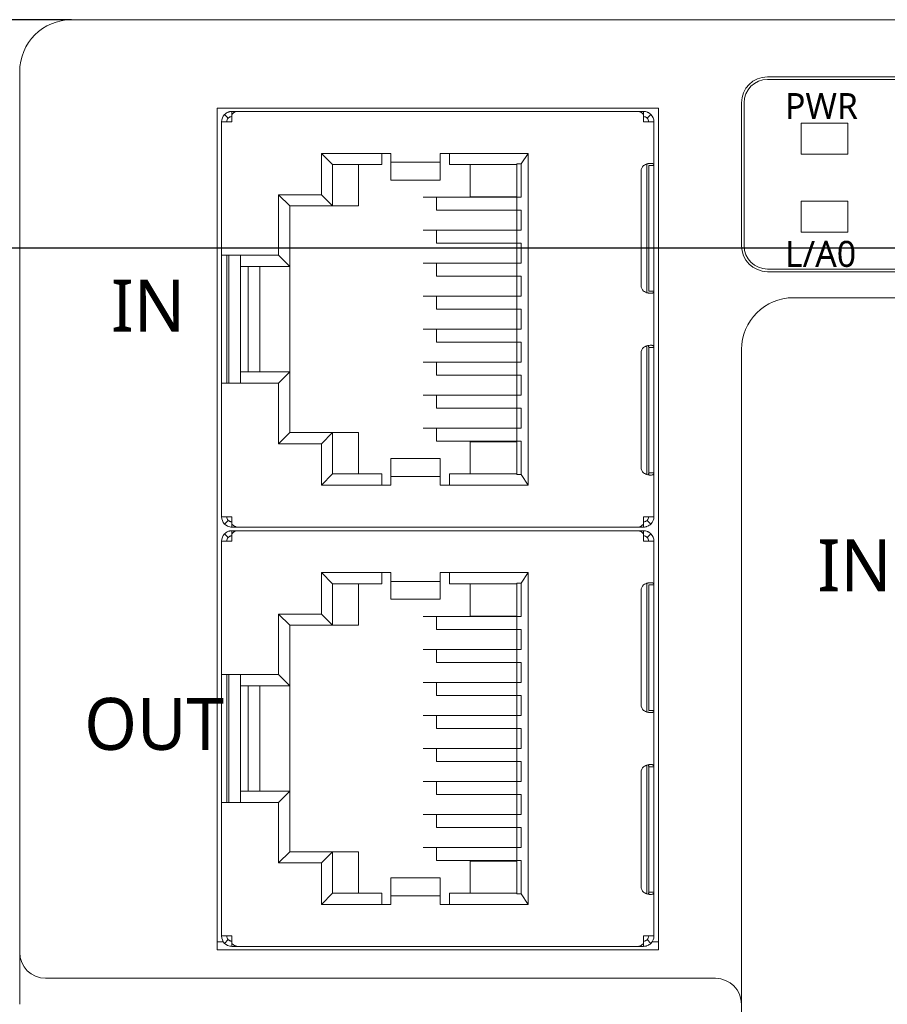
# Model space of a CAD drawing. Header units: millimetres. Extents: x 2293 to 4250, y -591 to 894.
# Tile 71 of 117: x 3905 to 3938, y 133 to 171. Entities that reach past the tile are written whole.
import ezdxf

# ---------------------------------------------------------------- set-up
doc = ezdxf.new("R2010")
doc.units = ezdxf.units.MM
doc.header["$PDSIZE"] = -1
doc.layers.add('1', color=7, linetype='Continuous', lineweight=13)
doc.dimstyles.new('ISO-25', dxfattribs={"dimtxt": 2.5, "dimasz": 2.5, "dimexe": 1.25, "dimexo": 0.625, "dimtad": 1, "dimtxsty": 'Standard', "dimcen": 2.5, "dimadec": 0, "dimazin": 0, "dimtfac": 1, "dimtmove": 0, "dimatfit": 3, "dimfxl": 1, "dimarcsym": 0})

# ---------------------------------------------------------------- blocks, each defined once
blk = doc.blocks.new('*D125')
at = {"color": 0, "lineweight": -2}
for p, q in [((3907.054, 170.553), (3844.602, 170.553)), ((3846.602, 166.473), (3846.602, 147.919)), ((3846.602, 122.233), (3846.602, 140.787)), ((3907.054, 118.153), (3844.602, 118.153))]:
    blk.add_line(p, q, dxfattribs=at)
at = {"color": 0}
for points in [[(3847.282, 166.473), (3845.922, 166.473), (3846.602, 170.553)], [(3845.922, 122.233), (3847.282, 122.233), (3846.602, 118.153)]]:
    blk.add_solid(points, dxfattribs=at)
at = {"layer": 'Defpoints', "color": 0}
for p in [(3907.054, 170.553), (3846.602, 118.153), (3907.054, 118.153)]:
    blk.add_point(p, dxfattribs=at)
at = {"color": 0, "insert": (3846.602, 144.353), "char_height": 3.5, "attachment_point": 5}
blk.add_mtext('52,4%%p0,2', dxfattribs=at)
blk = doc.blocks.new('*D126')
at = {"color": 0, "lineweight": -2}
for p, q in [((4010.154, 161.753), (3882.554, 161.753)), ((3884.554, 157.673), (3884.554, 147.527)), ((3884.554, 130.833), (3884.554, 140.979)), ((3902.354, 126.753), (3882.554, 126.753))]:
    blk.add_line(p, q, dxfattribs=at)
at = {"color": 0}
for points in [[(3885.234, 157.673), (3883.874, 157.673), (3884.554, 161.753)], [(3883.874, 130.833), (3885.234, 130.833), (3884.554, 126.753)]]:
    blk.add_solid(points, dxfattribs=at)
at = {"layer": 'Defpoints', "color": 0}
for p in [(3884.554, 161.753), (4010.154, 161.753), (3902.354, 126.753)]:
    blk.add_point(p, dxfattribs=at)
at = {"color": 0, "insert": (3884.554, 144.253), "char_height": 3.5, "attachment_point": 5}
blk.add_mtext('(35)', dxfattribs=at)
blk = doc.blocks.new('*D128')
at = {"color": 0, "lineweight": -2}
for p, q in [((4010.154, 161.753), (4010.154, 82.702)), ((3902.354, 126.753), (3902.354, 82.702)), ((3906.434, 84.702), (4006.074, 84.702))]:
    blk.add_line(p, q, dxfattribs=at)
at = {"color": 0}
for points in [[(3906.434, 85.382), (3906.434, 84.022), (3902.354, 84.702)], [(4006.074, 84.022), (4006.074, 85.382), (4010.154, 84.702)]]:
    blk.add_solid(points, dxfattribs=at)
at = {"layer": 'Defpoints', "color": 0}
for p in [(4010.154, 161.753), (3902.354, 126.753), (4010.154, 84.702)]:
    blk.add_point(p, dxfattribs=at)
at = {"color": 0, "insert": (3956.254, 88.267), "char_height": 3.5, "attachment_point": 5}
blk.add_mtext('(107,8)', dxfattribs=at)

msp = doc.modelspace()

# ---------------------------------------------------------------- linework, layer by layer
at = {"layer": '1', "color": 92, "linetype": 'Continuous', "lineweight": 13}
for p, q in [((3907.054, 170.553), (4005.454, 170.553)), ((3913.428, 167.023), (3928.881, 167.023)), ((3912.829, 161.483), (3912.829, 166.623)), ((3922.404, 163.738), (3922.404, 164.978)), ((3913.854, 161.053), (3913.854, 156.993)), ((3929.479, 157.949), (3929.479, 160.108)), ((4005.454, 159.853), (3934.854, 159.853)), ((3912.829, 151.423), (3912.829, 156.563)), ((3913.854, 144.913), (3913.854, 140.853)), ((3929.479, 141.809), (3929.479, 143.968)), ((3912.829, 135.283), (3912.829, 140.423))]:
    msp.add_line(p, q, dxfattribs=at)
at = {"layer": '1', "color": 7, "linetype": 'Continuous', "lineweight": 18}
for p, q in [((3907.054, 170.553), (4005.454, 170.553)), ((3905.054, 134.653), (3905.054, 168.553)), ((3933.854, 168.353), (3981.114, 168.353)), ((3981.114, 168.253), (3933.854, 168.253)), ((3912.654, 134.753), (3912.654, 167.153)), ((3929.654, 167.153), (3912.654, 167.153)), ((3929.654, 134.753), (3929.654, 167.153)), ((3932.854, 161.853), (3932.854, 167.353)), ((3932.954, 167.353), (3932.954, 161.853)), ((3913.088, 166.765), (3912.946, 166.906)), ((3913.229, 167.023), (3913.438, 167.023)), ((3913.229, 166.906), (3913.229, 167.023)), ((3913.229, 166.623), (3913.229, 166.906)), ((3928.87, 167.023), (3913.438, 167.023)), ((3928.87, 167.023), (3929.079, 167.023)), ((3929.079, 167.023), (3929.079, 166.906)), ((3929.079, 166.906), (3929.079, 166.623)), ((3929.362, 166.906), (3929.221, 166.765)), ((3912.829, 166.623), (3913.229, 166.623)), ((3912.829, 166.623), (3912.829, 161.483)), ((3929.079, 166.623), (3929.479, 166.623)), ((3929.479, 164.938), (3929.479, 166.623)), ((3936.954, 166.573), (3935.154, 166.573)), ((3935.154, 166.573), (3935.154, 165.373)), ((3935.154, 166.573), (3935.154, 165.373)), ((3936.954, 166.573), (3935.154, 166.573)), ((3936.954, 165.373), (3936.954, 166.573)), ((3936.954, 165.373), (3936.954, 166.573)), ((3916.674, 165.408), (3917.104, 164.978)), ((3916.674, 165.408), (3916.674, 163.813)), ((3919.354, 165.408), (3916.674, 165.408)), ((3919.004, 165.408), (3919.004, 164.978)), ((3919.354, 165.014), (3919.354, 165.408)), ((3921.254, 165.408), (3921.254, 165.014)), ((3924.634, 165.408), (3921.254, 165.408)), ((3921.604, 164.978), (3921.604, 165.408)), ((3924.634, 165.408), (3924.362, 165)), ((3924.634, 152.638), (3924.634, 165.408)), ((3935.154, 165.373), (3936.954, 165.373)), ((3935.154, 165.373), (3936.954, 165.373)), ((3917.104, 163.383), (3917.104, 164.978)), ((3917.104, 164.978), (3919.004, 164.978)), ((3918.104, 164.978), (3918.104, 163.383)), ((3921.254, 165.072), (3919.354, 165.072)), ((3919.354, 164.388), (3919.354, 165.014)), ((3921.254, 165.014), (3921.254, 164.388)), ((3921.604, 164.978), (3924.204, 164.978)), ((3922.404, 164.978), (3922.404, 163.738)), ((3924.204, 165), (3924.362, 165)), ((3924.204, 165), (3924.204, 164.978)), ((3924.204, 163.718), (3924.204, 164.978)), ((3924.362, 165), (3924.362, 163.718)), ((3929.204, 160.025), (3929.204, 165.021)), ((3929.279, 164.723), (3929.279, 164.938)), ((3929.279, 164.938), (3929.479, 164.938)), ((3929.479, 164.938), (3929.479, 164.723)), ((3928.988, 164.723), (3928.988, 160.323)), ((3929.279, 164.723), (3929.279, 160.323)), ((3929.479, 160.323), (3929.479, 164.723)), ((3919.354, 164.388), (3919.354, 164.382)), ((3919.354, 164.382), (3921.254, 164.382)), ((3921.254, 164.382), (3921.254, 164.388)), ((3915.454, 163.383), (3915.024, 163.813)), ((3915.024, 163.813), (3915.024, 161.483)), ((3916.674, 163.813), (3915.024, 163.813)), ((3917.104, 163.383), (3916.674, 163.813)), ((3922.527, 163.738), (3922.404, 163.738)), ((3924.081, 163.738), (3922.527, 163.738)), ((3924.204, 163.738), (3924.081, 163.738)), ((3915.454, 163.383), (3917.104, 163.383)), ((3915.454, 161.053), (3915.454, 163.383)), ((3917.104, 163.383), (3918.104, 163.383)), ((3920.588, 163.719), (3924.204, 163.719)), ((3921.104, 163.218), (3921.104, 163.718)), ((3924.204, 163.718), (3924.362, 163.718)), ((3924.204, 163.718), (3924.204, 163.218)), ((3936.954, 163.573), (3935.154, 163.573)), ((3935.154, 163.573), (3935.154, 162.373)), ((3936.954, 163.573), (3935.154, 163.573)), ((3935.154, 163.573), (3935.154, 162.373)), ((3936.954, 162.373), (3936.954, 163.573)), ((3936.954, 162.373), (3936.954, 163.573)), ((3924.204, 163.219), (3921.104, 163.219)), ((3921.104, 163.218), (3924.204, 163.218)), ((3921.804, 163.219), (3921.804, 163.218)), ((3922.404, 163.219), (3922.404, 163.218)), ((3924.362, 163.218), (3924.204, 163.218)), ((3924.204, 162.449), (3924.204, 163.218)), ((3924.362, 163.218), (3924.362, 162.448)), ((3920.588, 162.449), (3924.362, 162.449)), ((3921.104, 161.948), (3921.104, 162.448)), ((3924.204, 162.448), (3924.362, 162.448)), ((3924.204, 162.448), (3924.204, 161.948)), ((3935.154, 162.373), (3936.954, 162.373)), ((3935.154, 162.373), (3936.954, 162.373)), ((3924.204, 161.949), (3921.104, 161.949)), ((3921.104, 161.948), (3924.204, 161.948)), ((3924.362, 161.948), (3924.204, 161.948)), ((3924.204, 161.179), (3924.204, 161.948)), ((3924.362, 161.948), (3924.362, 161.178)), ((3912.829, 156.563), (3912.829, 161.483)), ((3913.229, 161.483), (3912.829, 161.483)), ((3913.029, 161.483), (3913.029, 156.563)), ((3913.104, 161.483), (3913.104, 156.563)), ((3915.024, 161.483), (3913.229, 161.483)), ((3913.554, 156.564), (3913.554, 161.482)), ((3915.454, 161.053), (3915.024, 161.483)), ((3920.588, 161.179), (3924.362, 161.179)), ((3921.104, 160.678), (3921.104, 161.178)), ((3924.204, 161.178), (3924.362, 161.178)), ((3924.204, 161.178), (3924.204, 160.678)), ((3913.557, 161.053), (3915.454, 161.053)), ((3913.854, 156.993), (3913.854, 161.053)), ((3914.304, 156.993), (3914.304, 161.053)), ((3915.454, 156.993), (3915.454, 161.053)), ((3933.854, 160.953), (3981.114, 160.953)), ((3934.854, 160.853), (3933.854, 160.853)), ((3981.114, 160.853), (3934.854, 160.853)), ((3924.204, 160.679), (3921.104, 160.679)), ((3921.104, 160.678), (3924.204, 160.678)), ((3924.362, 160.678), (3924.204, 160.678)), ((3924.204, 159.909), (3924.204, 160.678)), ((3924.362, 160.678), (3924.362, 159.908)), ((3929.279, 160.108), (3929.279, 160.323)), ((3929.479, 160.323), (3929.479, 160.108)), ((3929.479, 160.108), (3929.279, 160.108)), ((3929.479, 157.938), (3929.479, 160.108)), ((3920.588, 159.909), (3924.362, 159.909)), ((3921.104, 159.408), (3921.104, 159.908)), ((3924.204, 159.908), (3924.362, 159.908)), ((3924.204, 159.908), (3924.204, 159.408)), ((4005.454, 159.853), (3934.854, 159.853)), ((3924.204, 159.409), (3921.104, 159.409)), ((3921.104, 159.408), (3924.204, 159.408)), ((3924.362, 159.408), (3924.204, 159.408)), ((3924.204, 158.639), (3924.204, 159.408)), ((3924.362, 159.408), (3924.362, 158.638)), ((3920.588, 158.639), (3924.362, 158.639)), ((3921.104, 158.138), (3921.104, 158.638)), ((3924.204, 158.638), (3924.362, 158.638)), ((3924.204, 158.638), (3924.204, 158.138)), ((3924.204, 158.139), (3921.104, 158.139)), ((3924.204, 158.138), (3921.104, 158.138)), ((3924.362, 158.138), (3924.204, 158.138)), ((3924.204, 157.369), (3924.204, 158.138)), ((3924.362, 158.138), (3924.362, 157.368)), ((3928.988, 153.323), (3928.988, 157.723)), ((3929.204, 153.053), (3929.204, 157.994)), ((3929.279, 157.723), (3929.279, 157.938)), ((3929.279, 157.938), (3929.479, 157.938)), ((3929.279, 153.323), (3929.279, 157.723)), ((3929.479, 157.938), (3929.479, 157.723)), ((3929.479, 157.723), (3929.479, 153.323)), ((3932.854, 157.853), (3932.854, 120.153)), ((3920.588, 157.369), (3924.362, 157.369)), ((3921.104, 156.868), (3921.104, 157.368)), ((3924.204, 157.368), (3924.362, 157.368)), ((3924.204, 157.368), (3924.204, 156.868)), ((3915.454, 156.993), (3913.557, 156.993)), ((3915.024, 156.563), (3915.454, 156.993)), ((3915.454, 154.663), (3915.454, 156.993)), ((3912.829, 156.563), (3913.229, 156.563)), ((3912.829, 156.563), (3912.829, 151.423)), ((3913.229, 156.563), (3915.024, 156.563)), ((3915.024, 156.563), (3915.024, 154.233)), ((3924.204, 156.869), (3921.104, 156.869)), ((3924.204, 156.868), (3921.104, 156.868)), ((3924.362, 156.868), (3924.204, 156.868)), ((3924.204, 156.099), (3924.204, 156.868)), ((3924.362, 156.868), (3924.362, 156.098)), ((3920.588, 156.099), (3924.362, 156.099)), ((3921.104, 155.598), (3921.104, 156.098)), ((3924.204, 156.098), (3924.362, 156.098)), ((3924.204, 156.098), (3924.204, 155.598)), ((3924.204, 155.599), (3921.104, 155.599)), ((3924.204, 155.598), (3921.104, 155.598)), ((3924.362, 155.598), (3924.204, 155.598)), ((3924.204, 154.829), (3924.204, 155.598)), ((3924.362, 155.598), (3924.362, 154.828)), ((3915.024, 154.233), (3915.454, 154.663)), ((3917.104, 154.663), (3915.454, 154.663)), ((3916.674, 154.233), (3917.104, 154.663)), ((3917.104, 154.663), (3918.104, 154.663)), ((3917.104, 153.068), (3917.104, 154.663)), ((3918.104, 153.068), (3918.104, 154.663)), ((3920.588, 154.829), (3924.362, 154.829)), ((3921.104, 154.328), (3921.104, 154.828)), ((3924.204, 154.828), (3924.362, 154.828)), ((3924.204, 154.828), (3924.204, 154.328)), ((3924.204, 154.329), (3921.104, 154.329)), ((3924.204, 154.328), (3921.104, 154.328)), ((3921.804, 154.329), (3921.804, 154.328)), ((3922.404, 154.328), (3922.404, 154.329)), ((3922.404, 153.068), (3922.404, 154.308)), ((3922.404, 154.308), (3922.527, 154.308)), ((3922.404, 154.308), (3922.404, 153.068)), ((3922.527, 154.308), (3924.081, 154.308)), ((3924.081, 154.308), (3924.204, 154.308)), ((3924.362, 154.328), (3924.204, 154.328)), ((3924.204, 153.068), (3924.204, 154.328)), ((3924.362, 154.328), (3924.362, 153.047)), ((3915.024, 154.233), (3916.674, 154.233)), ((3916.674, 154.233), (3916.674, 152.638)), ((3921.254, 153.664), (3919.354, 153.664)), ((3919.354, 153.664), (3919.354, 153.658)), ((3919.354, 153.032), (3919.354, 153.658)), ((3921.254, 153.658), (3921.254, 153.664)), ((3921.254, 153.658), (3921.254, 153.032)), ((3929.279, 153.108), (3929.279, 153.323)), ((3929.479, 153.323), (3929.479, 153.108)), ((3917.104, 153.068), (3916.674, 152.638)), ((3919.004, 153.068), (3917.104, 153.068)), ((3919.004, 153.068), (3919.004, 152.638)), ((3919.354, 152.638), (3919.354, 153.032)), ((3919.354, 152.974), (3921.254, 152.974)), ((3921.254, 153.032), (3921.254, 152.638)), ((3921.604, 152.638), (3921.604, 153.068)), ((3924.204, 153.068), (3921.604, 153.068)), ((3924.204, 153.068), (3924.204, 153.047)), ((3924.362, 153.047), (3924.204, 153.047)), ((3924.362, 153.047), (3924.634, 152.638)), ((3929.479, 153.108), (3929.279, 153.108)), ((3929.479, 151.423), (3929.479, 153.108)), ((3916.674, 152.638), (3919.354, 152.638)), ((3921.254, 152.638), (3924.634, 152.638)), ((3913.229, 151.423), (3912.829, 151.423)), ((3912.946, 151.14), (3913.088, 151.282)), ((3913.229, 151.14), (3913.229, 151.423)), ((3929.079, 151.423), (3929.079, 151.14)), ((3929.479, 151.423), (3929.079, 151.423)), ((3929.221, 151.282), (3929.362, 151.14)), ((3913.229, 151.023), (3913.229, 151.14)), ((3913.438, 151.023), (3913.229, 151.023)), ((3913.229, 150.883), (3913.438, 150.883)), ((3913.229, 150.766), (3913.229, 150.883)), ((3928.881, 151.023), (3913.428, 151.023)), ((3913.438, 151.023), (3928.87, 151.023)), ((3928.87, 150.883), (3913.438, 150.883)), ((3929.079, 151.023), (3928.87, 151.023)), ((3928.87, 150.883), (3929.079, 150.883)), ((3929.079, 151.14), (3929.079, 151.023)), ((3929.079, 150.883), (3929.079, 150.766)), ((3912.829, 150.483), (3913.229, 150.483)), ((3912.829, 150.483), (3912.829, 145.343)), ((3913.088, 150.625), (3912.946, 150.766)), ((3913.229, 150.483), (3913.229, 150.766)), ((3929.079, 150.766), (3929.079, 150.483)), ((3929.079, 150.483), (3929.479, 150.483)), ((3929.362, 150.766), (3929.221, 150.625)), ((3929.479, 148.798), (3929.479, 150.483)), ((3916.674, 149.268), (3917.104, 148.838)), ((3916.674, 149.268), (3916.674, 147.673)), ((3919.354, 149.268), (3916.674, 149.268)), ((3919.004, 149.268), (3919.004, 148.838)), ((3919.354, 148.874), (3919.354, 149.268)), ((3924.634, 149.268), (3921.254, 149.268)), ((3921.254, 149.268), (3921.254, 148.874)), ((3921.604, 148.838), (3921.604, 149.268)), ((3924.634, 149.268), (3924.362, 148.86)), ((3924.634, 136.498), (3924.634, 149.268)), ((3917.104, 148.838), (3919.004, 148.838)), ((3917.104, 147.243), (3917.104, 148.838)), ((3918.104, 148.838), (3918.104, 147.243)), ((3921.254, 148.932), (3919.354, 148.932)), ((3919.354, 148.248), (3919.354, 148.874)), ((3921.254, 148.874), (3921.254, 148.248)), ((3921.604, 148.838), (3924.204, 148.838)), ((3922.404, 147.598), (3922.404, 148.838)), ((3922.404, 148.838), (3922.404, 147.598)), ((3924.204, 148.86), (3924.362, 148.86)), ((3924.204, 148.86), (3924.204, 148.838)), ((3924.204, 147.578), (3924.204, 148.838)), ((3924.362, 148.86), (3924.362, 147.578)), ((3928.988, 148.583), (3928.988, 144.183)), ((3929.204, 143.885), (3929.204, 148.881)), ((3929.279, 148.583), (3929.279, 148.798)), ((3929.279, 148.798), (3929.479, 148.798)), ((3929.279, 148.583), (3929.279, 144.183)), ((3929.479, 148.798), (3929.479, 148.583)), ((3929.479, 144.183), (3929.479, 148.583)), ((3919.354, 148.248), (3919.354, 148.242)), ((3919.354, 148.242), (3921.254, 148.242)), ((3921.254, 148.242), (3921.254, 148.248)), ((3915.454, 147.243), (3915.024, 147.673)), ((3915.024, 147.673), (3915.024, 145.343)), ((3916.674, 147.673), (3915.024, 147.673)), ((3917.104, 147.243), (3916.674, 147.673)), ((3920.588, 147.579), (3924.204, 147.579)), ((3921.104, 147.078), (3921.104, 147.578)), ((3922.527, 147.598), (3922.404, 147.598)), ((3924.081, 147.598), (3922.527, 147.598)), ((3924.204, 147.598), (3924.081, 147.598)), ((3924.204, 147.578), (3924.362, 147.578)), ((3924.204, 147.578), (3924.204, 147.078)), ((3915.454, 144.913), (3915.454, 147.243)), ((3915.454, 147.243), (3917.104, 147.243)), ((3917.104, 147.243), (3918.104, 147.243)), ((3924.204, 147.079), (3921.104, 147.079)), ((3921.104, 147.078), (3924.204, 147.078)), ((3921.804, 147.079), (3921.804, 147.078)), ((3922.404, 147.079), (3922.404, 147.078)), ((3924.204, 146.309), (3924.204, 147.078)), ((3924.362, 147.078), (3924.204, 147.078)), ((3924.362, 147.078), (3924.362, 146.308)), ((3920.588, 146.309), (3924.362, 146.309)), ((3921.104, 145.808), (3921.104, 146.308)), ((3924.204, 146.308), (3924.362, 146.308)), ((3924.204, 146.308), (3924.204, 145.808)), ((3924.204, 145.809), (3921.104, 145.809)), ((3921.104, 145.808), (3924.204, 145.808)), ((3924.204, 145.039), (3924.204, 145.808)), ((3924.362, 145.808), (3924.204, 145.808)), ((3924.362, 145.808), (3924.362, 145.038)), ((3912.829, 140.423), (3912.829, 145.343)), ((3913.229, 145.343), (3912.829, 145.343)), ((3913.029, 145.343), (3913.029, 140.423)), ((3913.104, 145.343), (3913.104, 140.423)), ((3915.024, 145.343), (3913.229, 145.343)), ((3913.554, 140.424), (3913.554, 145.342)), ((3915.454, 144.913), (3915.024, 145.343)), ((3913.557, 144.913), (3915.454, 144.913)), ((3913.854, 140.853), (3913.854, 144.913)), ((3914.304, 140.853), (3914.304, 144.913)), ((3915.454, 140.853), (3915.454, 144.913)), ((3920.588, 145.039), (3924.362, 145.039)), ((3921.104, 144.538), (3921.104, 145.038)), ((3924.204, 145.038), (3924.362, 145.038)), ((3924.204, 145.038), (3924.204, 144.538)), ((3924.204, 144.539), (3921.104, 144.539)), ((3921.104, 144.538), (3924.204, 144.538)), ((3924.204, 143.769), (3924.204, 144.538)), ((3924.362, 144.538), (3924.204, 144.538)), ((3924.362, 144.538), (3924.362, 143.768)), ((3929.279, 143.968), (3929.279, 144.183)), ((3929.479, 144.183), (3929.479, 143.968)), ((3920.588, 143.769), (3924.362, 143.769)), ((3921.104, 143.268), (3921.104, 143.768)), ((3924.204, 143.768), (3924.362, 143.768)), ((3924.204, 143.768), (3924.204, 143.268)), ((3929.479, 143.968), (3929.279, 143.968)), ((3929.479, 141.798), (3929.479, 143.968)), ((3924.204, 143.269), (3921.104, 143.269)), ((3921.104, 143.268), (3924.204, 143.268)), ((3924.204, 142.499), (3924.204, 143.268)), ((3924.362, 143.268), (3924.204, 143.268)), ((3924.362, 143.268), (3924.362, 142.498)), ((3920.588, 142.499), (3924.362, 142.499)), ((3921.104, 141.998), (3921.104, 142.498)), ((3924.204, 142.498), (3924.362, 142.498)), ((3924.204, 142.498), (3924.204, 141.998)), ((3924.204, 141.999), (3921.104, 141.999)), ((3924.204, 141.998), (3921.104, 141.998)), ((3924.204, 141.229), (3924.204, 141.998)), ((3924.362, 141.998), (3924.204, 141.998)), ((3924.362, 141.998), (3924.362, 141.228)), ((3929.204, 136.913), (3929.204, 141.854)), ((3929.279, 141.583), (3929.279, 141.798)), ((3929.279, 141.798), (3929.479, 141.798)), ((3929.479, 141.798), (3929.479, 141.583)), ((3928.988, 137.183), (3928.988, 141.583)), ((3929.279, 137.183), (3929.279, 141.583)), ((3929.479, 141.583), (3929.479, 137.183)), ((3920.588, 141.229), (3924.362, 141.229)), ((3921.104, 140.728), (3921.104, 141.228)), ((3924.204, 141.228), (3924.362, 141.228)), ((3924.204, 141.228), (3924.204, 140.728)), ((3915.454, 140.853), (3913.557, 140.853)), ((3915.024, 140.423), (3915.454, 140.853)), ((3915.454, 138.523), (3915.454, 140.853)), ((3924.204, 140.729), (3921.104, 140.729)), ((3924.204, 140.728), (3921.104, 140.728)), ((3924.204, 139.959), (3924.204, 140.728)), ((3924.362, 140.728), (3924.204, 140.728)), ((3924.362, 140.728), (3924.362, 139.958)), ((3912.829, 140.423), (3913.229, 140.423)), ((3912.829, 140.423), (3912.829, 135.283)), ((3913.229, 140.423), (3915.024, 140.423)), ((3915.024, 140.423), (3915.024, 138.093)), ((3920.588, 139.959), (3924.362, 139.959)), ((3921.104, 139.458), (3921.104, 139.958)), ((3924.204, 139.958), (3924.362, 139.958)), ((3924.204, 139.958), (3924.204, 139.458)), ((3924.204, 139.459), (3921.104, 139.459)), ((3924.204, 139.458), (3921.104, 139.458)), ((3924.204, 138.689), (3924.204, 139.458)), ((3924.362, 139.458), (3924.204, 139.458)), ((3924.362, 139.458), (3924.362, 138.688)), ((3915.024, 138.093), (3915.454, 138.523)), ((3917.104, 138.523), (3915.454, 138.523)), ((3916.674, 138.093), (3917.104, 138.523)), ((3917.104, 138.523), (3918.104, 138.523)), ((3917.104, 136.928), (3917.104, 138.523)), ((3918.104, 136.928), (3918.104, 138.523)), ((3920.588, 138.689), (3924.362, 138.689)), ((3921.104, 138.188), (3921.104, 138.688)), ((3924.204, 138.688), (3924.362, 138.688)), ((3924.204, 138.688), (3924.204, 138.188)), ((3915.024, 138.093), (3916.674, 138.093)), ((3916.674, 138.093), (3916.674, 136.498)), ((3924.204, 138.189), (3921.104, 138.189)), ((3924.204, 138.188), (3921.104, 138.188)), ((3921.804, 138.189), (3921.804, 138.188)), ((3922.404, 138.188), (3922.404, 138.189)), ((3922.404, 136.928), (3922.404, 138.168)), ((3922.404, 138.168), (3922.527, 138.168)), ((3922.404, 138.168), (3922.404, 136.928)), ((3922.527, 138.168), (3924.081, 138.168)), ((3924.081, 138.168), (3924.204, 138.168)), ((3924.204, 136.928), (3924.204, 138.188)), ((3924.362, 138.188), (3924.204, 138.188)), ((3924.362, 138.188), (3924.362, 136.907)), ((3921.254, 137.524), (3919.354, 137.524)), ((3919.354, 137.524), (3919.354, 137.518)), ((3919.354, 136.892), (3919.354, 137.518)), ((3921.254, 137.518), (3921.254, 137.524)), ((3921.254, 137.518), (3921.254, 136.892)), ((3917.104, 136.928), (3916.674, 136.498)), ((3919.004, 136.928), (3917.104, 136.928)), ((3919.004, 136.928), (3919.004, 136.498)), ((3919.354, 136.498), (3919.354, 136.892)), ((3919.354, 136.834), (3921.254, 136.834)), ((3921.254, 136.892), (3921.254, 136.498)), ((3921.604, 136.498), (3921.604, 136.928)), ((3924.204, 136.928), (3921.604, 136.928)), ((3924.204, 136.928), (3924.204, 136.907)), ((3924.362, 136.907), (3924.204, 136.907)), ((3924.362, 136.907), (3924.634, 136.498)), ((3929.279, 136.968), (3929.279, 137.183)), ((3929.479, 136.968), (3929.279, 136.968)), ((3929.479, 137.183), (3929.479, 136.968)), ((3929.479, 135.283), (3929.479, 136.968)), ((3916.674, 136.498), (3919.354, 136.498)), ((3921.254, 136.498), (3924.634, 136.498)), ((3912.654, 135.053), (3912.902, 135.053)), ((3913.229, 135.283), (3912.829, 135.283)), ((3912.946, 135), (3913.088, 135.142)), ((3913.229, 135), (3913.229, 135.283)), ((3913.229, 134.883), (3913.229, 135)), ((3929.479, 135.283), (3929.079, 135.283)), ((3929.079, 135.283), (3929.079, 135)), ((3929.079, 135), (3929.079, 134.883)), ((3929.221, 135.142), (3929.362, 135)), ((3929.406, 135.053), (3929.654, 135.053)), ((3905.054, 132.653), (3905.054, 134.653)), ((3929.654, 134.753), (3912.654, 134.753)), ((3913.438, 134.883), (3913.229, 134.883)), ((3913.438, 134.883), (3928.87, 134.883)), ((3929.079, 134.883), (3928.87, 134.883)), ((3931.854, 133.653), (3906.054, 133.653))]:
    msp.add_line(p, q, dxfattribs=at)
at = {"layer": '1', "color": 92, "linetype": 'Continuous', "lineweight": 13}
for centre in [(3907.054, 168.553), (3934.854, 157.853)]:
    msp.add_arc(centre, 2, 90, 180, dxfattribs=at)
at = {"layer": '1', "color": 7, "linetype": 'Continuous', "lineweight": 18}
for centre, radius, start, end in [((3907.054, 168.553), 2, 90, 180), ((3933.854, 167.353), 1, 90, 180), ((3933.854, 167.353), 0.9, 90, 180), ((3913.229, 166.623), 0.4, 135, 180), ((3913.229, 166.623), 0.2, 135, 180), ((3929.079, 166.623), 0.2, 0, 45), ((3929.079, 166.623), 0.4, 0, 45), ((3929.288, 164.723), 0.3, 134.1378, 180), ((3933.854, 161.853), 1, 180, 270), ((3933.854, 161.853), 0.9, 180, 270), ((3929.288, 160.323), 0.3, 180, 225.8622), ((3934.854, 157.853), 2, 90, 180), ((3929.288, 157.723), 0.3, 134.1378, 180), ((3929.288, 153.323), 0.3, 180, 225.8622), ((3913.229, 151.423), 0.4, 180, 225), ((3913.229, 151.423), 0.2, 180, 225), ((3929.079, 151.423), 0.2, 315, 0), ((3929.079, 151.423), 0.4, 315, 0), ((3913.229, 150.483), 0.4, 135, 180), ((3913.229, 150.483), 0.2, 135, 180), ((3929.079, 150.483), 0.2, 0, 45), ((3929.079, 150.483), 0.4, 0, 45), ((3929.288, 148.583), 0.3, 134.1378, 180), ((3929.288, 144.183), 0.3, 180, 225.8622), ((3929.288, 141.583), 0.3, 134.1378, 180), ((3929.288, 137.183), 0.3, 180, 225.8622), ((3913.229, 135.283), 0.4, 180, 225), ((3913.229, 135.283), 0.2, 180, 225), ((3929.079, 135.283), 0.2, 315, 0), ((3929.079, 135.283), 0.4, 315, 0), ((3906.054, 134.653), 1, 180, 270), ((3931.854, 132.653), 1, 0, 90)]:
    msp.add_arc(centre, radius, start, end, dxfattribs=at)
for points, knots in [([(3912.946, 166.906), (3912.965, 166.925), (3912.985, 166.941), (3913.029, 166.97), (3913.052, 166.983), (3913.088, 166.998), (3913.101, 167.002), (3913.126, 167.01), (3913.138, 167.013), (3913.177, 167.021), (3913.203, 167.023), (3913.229, 167.023)], [0, 0, 0, 0, 0.25, 0.25, 0.5, 0.5, 0.625, 0.625, 0.75, 0.75, 1, 1, 1, 1]), ([(3913.229, 166.823), (3913.216, 166.823), (3913.203, 166.822), (3913.178, 166.817), (3913.165, 166.813), (3913.141, 166.803), (3913.129, 166.797), (3913.107, 166.782), (3913.097, 166.774), (3913.088, 166.765)], [0, 0, 0, 0, 0.25, 0.25, 0.5, 0.5, 0.75, 0.75, 1, 1, 1, 1]), ([(3913.438, 167.023), (3913.421, 167.023), (3913.403, 167.021), (3913.369, 167.01), (3913.351, 167.003), (3913.325, 166.988), (3913.316, 166.982), (3913.299, 166.97), (3913.29, 166.963), (3913.264, 166.941), (3913.247, 166.925), (3913.229, 166.906)], [0, 0, 0, 0, 0.25, 0.25, 0.5, 0.5, 0.625, 0.625, 0.75, 0.75, 1, 1, 1, 1]), ([(3929.079, 166.906), (3929.062, 166.925), (3929.044, 166.941), (3929.01, 166.97), (3928.992, 166.983), (3928.966, 166.998), (3928.957, 167.002), (3928.94, 167.01), (3928.931, 167.013), (3928.905, 167.021), (3928.888, 167.023), (3928.87, 167.023)], [0, 0, 0, 0, 0.25, 0.25, 0.5, 0.5, 0.625, 0.625, 0.75, 0.75, 1, 1, 1, 1]), ([(3929.079, 167.023), (3929.106, 167.023), (3929.132, 167.021), (3929.183, 167.01), (3929.208, 167.003), (3929.244, 166.988), (3929.256, 166.982), (3929.279, 166.97), (3929.291, 166.963), (3929.323, 166.941), (3929.343, 166.925), (3929.362, 166.906)], [0, 0, 0, 0, 0.25, 0.25, 0.5, 0.5, 0.625, 0.625, 0.75, 0.75, 1, 1, 1, 1]), ([(3929.221, 166.765), (3929.211, 166.774), (3929.201, 166.782), (3929.18, 166.797), (3929.168, 166.803), (3929.144, 166.813), (3929.131, 166.817), (3929.105, 166.822), (3929.092, 166.823), (3929.079, 166.823)], [0, 0, 0, 0, 0.25, 0.25, 0.5, 0.5, 0.75, 0.75, 1, 1, 1, 1]), ([(3929.479, 164.938), (3929.479, 164.953), (3929.477, 164.966), (3929.47, 164.982), (3929.467, 164.987), (3929.46, 164.996), (3929.456, 164.999), (3929.446, 165.006), (3929.441, 165.009), (3929.431, 165.013), (3929.428, 165.014), (3929.421, 165.016), (3929.418, 165.017), (3929.399, 165.021), (3929.382, 165.023), (3929.352, 165.023), (3929.342, 165.023), (3929.321, 165.021), (3929.31, 165.02), (3929.287, 165.016), (3929.276, 165.014), (3929.251, 165.009), (3929.239, 165.006), (3929.215, 164.999), (3929.202, 164.996), (3929.177, 164.987), (3929.165, 164.982), (3929.127, 164.966), (3929.103, 164.953), (3929.079, 164.938)], [0, 0, 0, 0, 0.125, 0.125, 0.1875, 0.1875, 0.25, 0.25, 0.3125, 0.3125, 0.34375, 0.34375, 0.375, 0.375, 0.5, 0.5, 0.5625, 0.5625, 0.625, 0.625, 0.6875, 0.6875, 0.75, 0.75, 0.8125, 0.8125, 0.875, 0.875, 1, 1, 1, 1]), ([(3929.079, 160.108), (3929.103, 160.093), (3929.127, 160.08), (3929.164, 160.064), (3929.177, 160.059), (3929.202, 160.051), (3929.215, 160.047), (3929.239, 160.04), (3929.251, 160.037), (3929.269, 160.033), (3929.275, 160.032), (3929.287, 160.03), (3929.293, 160.029), (3929.321, 160.025), (3929.343, 160.023), (3929.372, 160.023), (3929.381, 160.024), (3929.398, 160.025), (3929.406, 160.026), (3929.421, 160.03), (3929.428, 160.032), (3929.441, 160.037), (3929.446, 160.04), (3929.456, 160.047), (3929.46, 160.051), (3929.467, 160.059), (3929.47, 160.064), (3929.477, 160.08), (3929.479, 160.093), (3929.479, 160.108)], [0, 0, 0, 0, 0.125, 0.125, 0.1875, 0.1875, 0.25, 0.25, 0.3125, 0.3125, 0.34375, 0.34375, 0.375, 0.375, 0.5, 0.5, 0.5625, 0.5625, 0.625, 0.625, 0.6875, 0.6875, 0.75, 0.75, 0.8125, 0.8125, 0.875, 0.875, 1, 1, 1, 1]), ([(3929.079, 157.938), (3929.103, 157.953), (3929.127, 157.966), (3929.164, 157.982), (3929.177, 157.987), (3929.202, 157.996), (3929.215, 157.999), (3929.239, 158.006), (3929.251, 158.009), (3929.269, 158.013), (3929.275, 158.014), (3929.287, 158.016), (3929.293, 158.017), (3929.321, 158.021), (3929.343, 158.023), (3929.372, 158.023), (3929.381, 158.023), (3929.398, 158.021), (3929.406, 158.02), (3929.421, 158.016), (3929.428, 158.014), (3929.441, 158.009), (3929.446, 158.006), (3929.456, 157.999), (3929.46, 157.996), (3929.467, 157.987), (3929.47, 157.982), (3929.477, 157.966), (3929.479, 157.953), (3929.479, 157.938)], [0, 0, 0, 0, 0.125, 0.125, 0.1875, 0.1875, 0.25, 0.25, 0.3125, 0.3125, 0.34375, 0.34375, 0.375, 0.375, 0.5, 0.5, 0.5625, 0.5625, 0.625, 0.625, 0.6875, 0.6875, 0.75, 0.75, 0.8125, 0.8125, 0.875, 0.875, 1, 1, 1, 1]), ([(3929.259, 158.01), (3929.259, 158.01), (3929.259, 158.01), (3929.263, 158.006), (3929.265, 158.003), (3929.27, 157.995), (3929.272, 157.991), (3929.275, 157.982), (3929.276, 157.977), (3929.279, 157.962), (3929.279, 157.951), (3929.279, 157.938)], [0, 0, 0, 0, 0.01599, 0.01599, 0.212792, 0.212792, 0.409594, 0.409594, 0.606396, 0.606396, 1, 1, 1, 1]), ([(3929.479, 153.108), (3929.479, 153.093), (3929.477, 153.08), (3929.47, 153.064), (3929.467, 153.059), (3929.46, 153.051), (3929.456, 153.047), (3929.446, 153.04), (3929.441, 153.037), (3929.431, 153.033), (3929.428, 153.032), (3929.421, 153.03), (3929.418, 153.029), (3929.399, 153.025), (3929.382, 153.023), (3929.352, 153.023), (3929.342, 153.024), (3929.321, 153.025), (3929.31, 153.026), (3929.287, 153.03), (3929.276, 153.032), (3929.251, 153.037), (3929.239, 153.04), (3929.215, 153.047), (3929.202, 153.051), (3929.177, 153.059), (3929.165, 153.064), (3929.127, 153.08), (3929.103, 153.093), (3929.079, 153.108)], [0, 0, 0, 0, 0.125, 0.125, 0.1875, 0.1875, 0.25, 0.25, 0.3125, 0.3125, 0.34375, 0.34375, 0.375, 0.375, 0.5, 0.5, 0.5625, 0.5625, 0.625, 0.625, 0.6875, 0.6875, 0.75, 0.75, 0.8125, 0.8125, 0.875, 0.875, 1, 1, 1, 1]), ([(3929.279, 153.108), (3929.279, 153.096), (3929.279, 153.084), (3929.276, 153.069), (3929.275, 153.064), (3929.272, 153.055), (3929.27, 153.051), (3929.265, 153.043), (3929.263, 153.04), (3929.259, 153.037), (3929.259, 153.036), (3929.259, 153.036)], [0, 0, 0, 0, 0.392872, 0.392872, 0.589308, 0.589308, 0.785744, 0.785744, 0.98218, 0.98218, 1, 1, 1, 1]), ([(3913.088, 151.282), (3913.097, 151.272), (3913.107, 151.264), (3913.129, 151.25), (3913.141, 151.243), (3913.165, 151.233), (3913.177, 151.23), (3913.203, 151.224), (3913.216, 151.223), (3913.229, 151.223)], [0, 0, 0, 0, 0.25, 0.25, 0.5, 0.5, 0.75, 0.75, 1, 1, 1, 1]), ([(3929.079, 151.223), (3929.092, 151.223), (3929.105, 151.224), (3929.131, 151.23), (3929.144, 151.233), (3929.168, 151.243), (3929.18, 151.25), (3929.201, 151.264), (3929.211, 151.272), (3929.221, 151.282)], [0, 0, 0, 0, 0.25, 0.25, 0.5, 0.5, 0.75, 0.75, 1, 1, 1, 1]), ([(3913.229, 151.023), (3913.203, 151.023), (3913.177, 151.026), (3913.126, 151.036), (3913.101, 151.043), (3913.064, 151.059), (3913.052, 151.064), (3913.029, 151.077), (3913.018, 151.083), (3912.985, 151.105), (3912.965, 151.122), (3912.946, 151.14)], [0, 0, 0, 0, 0.25, 0.25, 0.5, 0.5, 0.625, 0.625, 0.75, 0.75, 1, 1, 1, 1]), ([(3912.946, 150.766), (3912.965, 150.785), (3912.985, 150.801), (3913.029, 150.83), (3913.052, 150.843), (3913.088, 150.858), (3913.101, 150.862), (3913.126, 150.87), (3913.138, 150.873), (3913.177, 150.881), (3913.203, 150.883), (3913.229, 150.883)], [0, 0, 0, 0, 0.25, 0.25, 0.5, 0.5, 0.625, 0.625, 0.75, 0.75, 1, 1, 1, 1]), ([(3913.229, 151.14), (3913.247, 151.122), (3913.264, 151.105), (3913.299, 151.076), (3913.316, 151.064), (3913.342, 151.049), (3913.351, 151.044), (3913.369, 151.037), (3913.377, 151.033), (3913.403, 151.026), (3913.421, 151.023), (3913.438, 151.023)], [0, 0, 0, 0, 0.25, 0.25, 0.5, 0.5, 0.625, 0.625, 0.75, 0.75, 1, 1, 1, 1]), ([(3913.438, 150.883), (3913.421, 150.883), (3913.403, 150.881), (3913.369, 150.87), (3913.351, 150.863), (3913.325, 150.848), (3913.316, 150.842), (3913.299, 150.83), (3913.29, 150.823), (3913.264, 150.801), (3913.247, 150.785), (3913.229, 150.766)], [0, 0, 0, 0, 0.25, 0.25, 0.5, 0.5, 0.625, 0.625, 0.75, 0.75, 1, 1, 1, 1]), ([(3928.87, 151.023), (3928.888, 151.023), (3928.905, 151.026), (3928.94, 151.036), (3928.957, 151.043), (3928.984, 151.059), (3928.992, 151.064), (3929.01, 151.077), (3929.018, 151.083), (3929.044, 151.105), (3929.062, 151.122), (3929.079, 151.14)], [0, 0, 0, 0, 0.25, 0.25, 0.5, 0.5, 0.625, 0.625, 0.75, 0.75, 1, 1, 1, 1]), ([(3929.079, 150.766), (3929.062, 150.785), (3929.044, 150.801), (3929.01, 150.83), (3928.992, 150.843), (3928.966, 150.858), (3928.957, 150.862), (3928.94, 150.87), (3928.931, 150.873), (3928.905, 150.881), (3928.888, 150.883), (3928.87, 150.883)], [0, 0, 0, 0, 0.25, 0.25, 0.5, 0.5, 0.625, 0.625, 0.75, 0.75, 1, 1, 1, 1]), ([(3929.362, 151.14), (3929.343, 151.122), (3929.323, 151.105), (3929.28, 151.076), (3929.257, 151.064), (3929.22, 151.049), (3929.208, 151.044), (3929.183, 151.037), (3929.17, 151.033), (3929.132, 151.026), (3929.106, 151.023), (3929.079, 151.023)], [0, 0, 0, 0, 0.25, 0.25, 0.5, 0.5, 0.625, 0.625, 0.75, 0.75, 1, 1, 1, 1]), ([(3929.079, 150.883), (3929.106, 150.883), (3929.132, 150.881), (3929.183, 150.87), (3929.208, 150.863), (3929.244, 150.848), (3929.256, 150.842), (3929.279, 150.83), (3929.291, 150.823), (3929.323, 150.801), (3929.343, 150.785), (3929.362, 150.766)], [0, 0, 0, 0, 0.25, 0.25, 0.5, 0.5, 0.625, 0.625, 0.75, 0.75, 1, 1, 1, 1]), ([(3913.229, 150.683), (3913.216, 150.683), (3913.203, 150.682), (3913.178, 150.677), (3913.165, 150.673), (3913.141, 150.663), (3913.129, 150.657), (3913.107, 150.642), (3913.097, 150.634), (3913.088, 150.625)], [0, 0, 0, 0, 0.25, 0.25, 0.5, 0.5, 0.75, 0.75, 1, 1, 1, 1]), ([(3929.221, 150.625), (3929.211, 150.634), (3929.201, 150.642), (3929.18, 150.657), (3929.168, 150.663), (3929.144, 150.673), (3929.131, 150.677), (3929.105, 150.682), (3929.092, 150.683), (3929.079, 150.683)], [0, 0, 0, 0, 0.25, 0.25, 0.5, 0.5, 0.75, 0.75, 1, 1, 1, 1]), ([(3929.479, 148.798), (3929.479, 148.813), (3929.477, 148.826), (3929.47, 148.842), (3929.467, 148.847), (3929.46, 148.856), (3929.456, 148.859), (3929.446, 148.866), (3929.441, 148.869), (3929.431, 148.873), (3929.428, 148.874), (3929.421, 148.876), (3929.418, 148.877), (3929.399, 148.881), (3929.382, 148.883), (3929.352, 148.883), (3929.342, 148.883), (3929.321, 148.881), (3929.31, 148.88), (3929.287, 148.876), (3929.276, 148.874), (3929.251, 148.869), (3929.239, 148.866), (3929.215, 148.859), (3929.202, 148.856), (3929.177, 148.847), (3929.165, 148.842), (3929.127, 148.826), (3929.103, 148.813), (3929.079, 148.798)], [0, 0, 0, 0, 0.125, 0.125, 0.1875, 0.1875, 0.25, 0.25, 0.3125, 0.3125, 0.34375, 0.34375, 0.375, 0.375, 0.5, 0.5, 0.5625, 0.5625, 0.625, 0.625, 0.6875, 0.6875, 0.75, 0.75, 0.8125, 0.8125, 0.875, 0.875, 1, 1, 1, 1]), ([(3929.079, 143.968), (3929.103, 143.953), (3929.127, 143.94), (3929.164, 143.924), (3929.177, 143.919), (3929.202, 143.911), (3929.215, 143.907), (3929.239, 143.9), (3929.251, 143.897), (3929.269, 143.893), (3929.275, 143.892), (3929.287, 143.89), (3929.293, 143.889), (3929.321, 143.885), (3929.343, 143.883), (3929.372, 143.883), (3929.381, 143.884), (3929.398, 143.885), (3929.406, 143.886), (3929.421, 143.89), (3929.428, 143.892), (3929.441, 143.897), (3929.446, 143.9), (3929.456, 143.907), (3929.46, 143.911), (3929.467, 143.919), (3929.47, 143.924), (3929.477, 143.94), (3929.479, 143.953), (3929.479, 143.968)], [0, 0, 0, 0, 0.125, 0.125, 0.1875, 0.1875, 0.25, 0.25, 0.3125, 0.3125, 0.34375, 0.34375, 0.375, 0.375, 0.5, 0.5, 0.5625, 0.5625, 0.625, 0.625, 0.6875, 0.6875, 0.75, 0.75, 0.8125, 0.8125, 0.875, 0.875, 1, 1, 1, 1]), ([(3929.079, 141.798), (3929.103, 141.813), (3929.127, 141.826), (3929.164, 141.842), (3929.177, 141.847), (3929.202, 141.856), (3929.215, 141.859), (3929.239, 141.866), (3929.251, 141.869), (3929.269, 141.873), (3929.275, 141.874), (3929.287, 141.876), (3929.293, 141.877), (3929.321, 141.881), (3929.343, 141.883), (3929.372, 141.883), (3929.381, 141.883), (3929.398, 141.881), (3929.406, 141.88), (3929.421, 141.876), (3929.428, 141.874), (3929.441, 141.869), (3929.446, 141.866), (3929.456, 141.859), (3929.46, 141.856), (3929.467, 141.847), (3929.47, 141.842), (3929.477, 141.826), (3929.479, 141.813), (3929.479, 141.798)], [0, 0, 0, 0, 0.125, 0.125, 0.1875, 0.1875, 0.25, 0.25, 0.3125, 0.3125, 0.34375, 0.34375, 0.375, 0.375, 0.5, 0.5, 0.5625, 0.5625, 0.625, 0.625, 0.6875, 0.6875, 0.75, 0.75, 0.8125, 0.8125, 0.875, 0.875, 1, 1, 1, 1]), ([(3929.259, 141.87), (3929.259, 141.87), (3929.259, 141.87), (3929.263, 141.866), (3929.265, 141.863), (3929.27, 141.855), (3929.272, 141.851), (3929.275, 141.842), (3929.276, 141.837), (3929.279, 141.822), (3929.279, 141.811), (3929.279, 141.798)], [0, 0, 0, 0, 0.01599, 0.01599, 0.212792, 0.212792, 0.409594, 0.409594, 0.606396, 0.606396, 1, 1, 1, 1]), ([(3929.479, 136.968), (3929.479, 136.953), (3929.477, 136.94), (3929.47, 136.924), (3929.467, 136.919), (3929.46, 136.911), (3929.456, 136.907), (3929.446, 136.9), (3929.441, 136.897), (3929.431, 136.893), (3929.428, 136.892), (3929.421, 136.89), (3929.418, 136.889), (3929.399, 136.885), (3929.382, 136.883), (3929.352, 136.883), (3929.342, 136.884), (3929.321, 136.885), (3929.31, 136.886), (3929.287, 136.89), (3929.276, 136.892), (3929.251, 136.897), (3929.239, 136.9), (3929.215, 136.907), (3929.202, 136.911), (3929.177, 136.919), (3929.165, 136.924), (3929.127, 136.94), (3929.103, 136.953), (3929.079, 136.968)], [0, 0, 0, 0, 0.125, 0.125, 0.1875, 0.1875, 0.25, 0.25, 0.3125, 0.3125, 0.34375, 0.34375, 0.375, 0.375, 0.5, 0.5, 0.5625, 0.5625, 0.625, 0.625, 0.6875, 0.6875, 0.75, 0.75, 0.8125, 0.8125, 0.875, 0.875, 1, 1, 1, 1]), ([(3929.279, 136.968), (3929.279, 136.956), (3929.279, 136.944), (3929.276, 136.929), (3929.275, 136.924), (3929.272, 136.915), (3929.27, 136.911), (3929.265, 136.903), (3929.263, 136.9), (3929.259, 136.897), (3929.259, 136.896), (3929.259, 136.896)], [0, 0, 0, 0, 0.392872, 0.392872, 0.589308, 0.589308, 0.785744, 0.785744, 0.98218, 0.98218, 1, 1, 1, 1]), ([(3913.229, 134.883), (3913.203, 134.883), (3913.177, 134.886), (3913.126, 134.896), (3913.101, 134.903), (3913.064, 134.919), (3913.052, 134.924), (3913.029, 134.937), (3913.018, 134.943), (3912.985, 134.965), (3912.965, 134.982), (3912.946, 135)], [0, 0, 0, 0, 0.25, 0.25, 0.5, 0.5, 0.625, 0.625, 0.75, 0.75, 1, 1, 1, 1]), ([(3913.088, 135.142), (3913.097, 135.132), (3913.107, 135.124), (3913.129, 135.11), (3913.141, 135.103), (3913.165, 135.093), (3913.177, 135.09), (3913.203, 135.084), (3913.216, 135.083), (3913.229, 135.083)], [0, 0, 0, 0, 0.25, 0.25, 0.5, 0.5, 0.75, 0.75, 1, 1, 1, 1]), ([(3913.229, 135), (3913.247, 134.982), (3913.264, 134.965), (3913.299, 134.936), (3913.316, 134.924), (3913.342, 134.909), (3913.351, 134.904), (3913.369, 134.897), (3913.377, 134.893), (3913.403, 134.886), (3913.421, 134.883), (3913.438, 134.883)], [0, 0, 0, 0, 0.25, 0.25, 0.5, 0.5, 0.625, 0.625, 0.75, 0.75, 1, 1, 1, 1]), ([(3928.87, 134.883), (3928.888, 134.883), (3928.905, 134.886), (3928.94, 134.896), (3928.957, 134.903), (3928.984, 134.919), (3928.992, 134.924), (3929.01, 134.937), (3929.018, 134.943), (3929.044, 134.965), (3929.062, 134.982), (3929.079, 135)], [0, 0, 0, 0, 0.25, 0.25, 0.5, 0.5, 0.625, 0.625, 0.75, 0.75, 1, 1, 1, 1]), ([(3929.079, 135.083), (3929.092, 135.083), (3929.105, 135.084), (3929.131, 135.09), (3929.144, 135.093), (3929.168, 135.103), (3929.18, 135.11), (3929.201, 135.124), (3929.211, 135.132), (3929.221, 135.142)], [0, 0, 0, 0, 0.25, 0.25, 0.5, 0.5, 0.75, 0.75, 1, 1, 1, 1]), ([(3929.362, 135), (3929.343, 134.982), (3929.323, 134.965), (3929.28, 134.936), (3929.257, 134.924), (3929.22, 134.909), (3929.208, 134.904), (3929.183, 134.897), (3929.17, 134.893), (3929.132, 134.886), (3929.106, 134.883), (3929.079, 134.883)], [0, 0, 0, 0, 0.25, 0.25, 0.5, 0.5, 0.625, 0.625, 0.75, 0.75, 1, 1, 1, 1])]:
    msp.add_open_spline(points, degree=3, knots=knots, dxfattribs=at)
for points in [[(3913.604, 161.483), (3913.588, 161.483), (3913.571, 161.483), (3913.554, 161.482)], [(3913.554, 161.068), (3913.554, 161.063), (3913.555, 161.058), (3913.557, 161.053)], [(3913.557, 156.993), (3913.555, 156.988), (3913.554, 156.983), (3913.554, 156.979)], [(3913.554, 156.564), (3913.571, 156.563), (3913.588, 156.563), (3913.604, 156.563)], [(3913.604, 145.343), (3913.588, 145.343), (3913.571, 145.343), (3913.554, 145.342)], [(3913.554, 144.928), (3913.554, 144.923), (3913.555, 144.918), (3913.557, 144.913)], [(3913.557, 140.853), (3913.555, 140.848), (3913.554, 140.843), (3913.554, 140.839)], [(3913.554, 140.424), (3913.571, 140.423), (3913.588, 140.423), (3913.604, 140.423)]]:
    msp.add_open_spline(points, degree=3, dxfattribs=at)

# ---------------------------------------------------------------- texts
at = {"width": 4.70852, "attachment_point": 1}
for s, insert, char_height in [('{\\f@Microsoft YaHei|b0|i0|c134|p34;PWR}', (3934.529, 167.729), 1), ('{\\f@Microsoft YaHei|b0|i0|c134|p34;L/A0}', (3934.525, 162.038), 1), ('{\\f@Microsoft YaHei|b0|i0|c134|p34;IN}', (3908.567, 160.547), 2), ('{\\f@Microsoft YaHei|b0|i0|c134|p34;IN}', (3935.776, 150.547), 2), ('{\\f@Microsoft YaHei|b0|i0|c134|p34;OUT}', (3907.539, 144.446), 2)]:
    msp.add_mtext(s, dxfattribs=dict(at, insert=insert, char_height=char_height))

# ---------------------------------------------------------------- dimensions: what is measured, and where the dimension line sits
at = {"color": 1}
dim = msp.add_linear_dim(base=(3846.602, 118.153), p1=(3907.054, 170.553), p2=(3907.054, 118.153), angle=90, dimstyle='ISO-25', override={"dimtxt": 3.5, "dimasz": 4.08, "dimexe": 2, "dimexo": 0, "dimgap": 1.524, "dimtih": 1, "dimtoh": 1, "dimdec": 1, "dimzin": 0, "dimtxsty": 'Standard', "dimadec": 2, "dimtol": 1, "dimtp": 0.2, "dimtm": 0.2, "dimtdec": 1, "dimtzin": 0}, dxfattribs=at)
dim.commit()
dim.dimension.update_dxf_attribs({"geometry": '*D125', "text_midpoint": (3846.602, 144.353), "dimtype": 160})
dim = msp.add_linear_dim(base=(3884.554, 161.753), p1=(3902.354, 126.753), p2=(4010.154, 161.753), angle=90, text='(<>)', dimstyle='ISO-25', override={"dimtxt": 3.5, "dimasz": 4.08, "dimexe": 2, "dimexo": 0, "dimgap": 1.524, "dimtih": 1, "dimtoh": 1, "dimdec": 0, "dimzin": 0, "dimtxsty": 'Standard', "dimadec": 2, "dimtzin": 0}, dxfattribs=at)
dim.commit()
dim.dimension.update_dxf_attribs({"geometry": '*D126', "text_midpoint": (3884.554, 144.253)})
dim = msp.add_linear_dim(base=(4010.154, 84.702), p1=(3902.354, 126.753), p2=(4010.154, 161.753), text='(<>)', dimstyle='ISO-25', override={"dimtxt": 3.5, "dimasz": 4.08, "dimexe": 2, "dimexo": 0, "dimgap": 1.524, "dimtih": 1, "dimtoh": 1, "dimdec": 1, "dimzin": 0, "dimtxsty": 'Standard', "dimadec": 2, "dimtzin": 0}, dxfattribs=at)
dim.commit()
dim.dimension.update_dxf_attribs({"geometry": '*D128', "text_midpoint": (3956.254, 88.267)})

doc.saveas('drawing.dxf')
